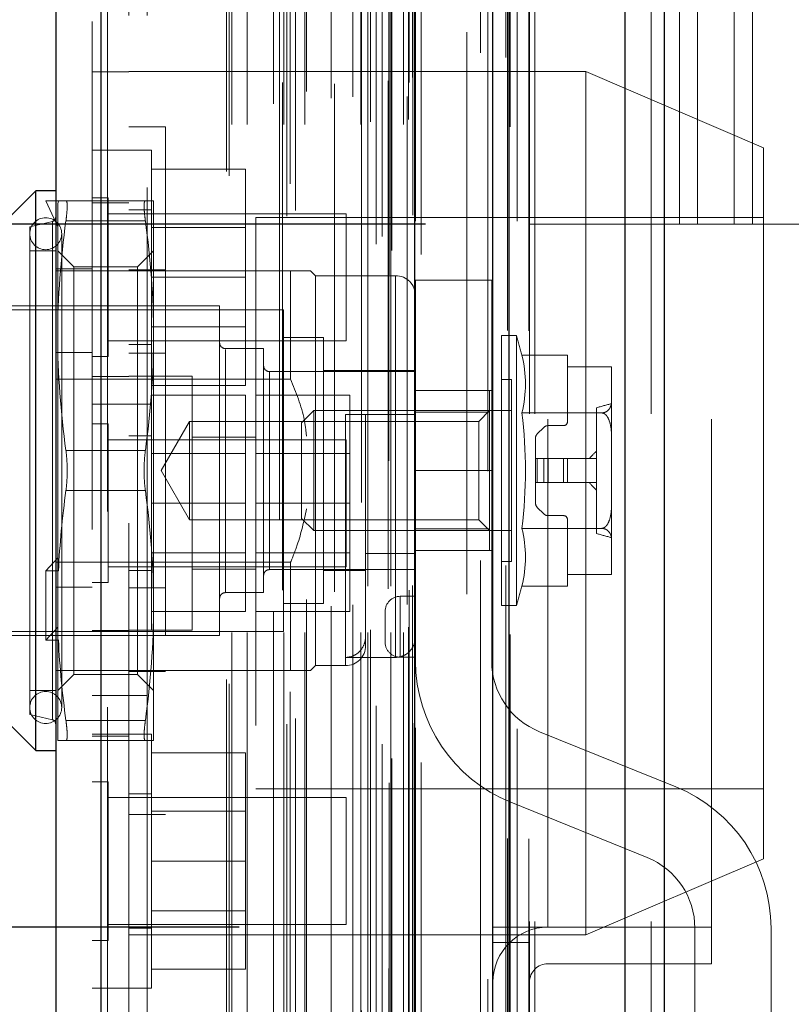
# Model space of a CAD drawing. Header units: inches. Extents: x 0.2 to 10.8, y 0.2 to 8.2.
# Tile 62 of 84: x 6.27 to 6.422, y 3.08 to 3.274. Entities that reach past the tile are written whole.
import ezdxf

# ---------------------------------------------------------------- set-up
doc = ezdxf.new("R2010")
doc.units = ezdxf.units.IN
doc.header["$MEASUREMENT"] = 0
doc.linetypes.add('HIDDEN', pattern=[0.07500000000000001, 0.05, -0.025])
doc.layers.add('DIMENSIONS', color=140, linetype='Continuous')
doc.styles.add('SLDTEXTSTYLE0', font='TXT', dxfattribs={"width": 0.7})
doc.dimstyles.new('SLDDIMSTYLE0', dxfattribs={"dimtxt": 0.0849609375, "dimasz": 0.13, "dimexe": 0, "dimexo": 0.0625, "dimgap": 0.021240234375, "dimtad": 0, "dimtih": 1, "dimtoh": 1, "dimlfac": 10, "dimrnd": 1e-09, "dimzin": 12, "dimdsep": 46, "dimtxsty": 'SLDTEXTSTYLE0', "dimsah": 1, "dimcen": 0.09, "dimadec": 0, "dimazin": 3, "dimtfac": 1, "dimtofl": 0, "dimtmove": 0, "dimatfit": 3, "dimfxl": 0, "dimfrac": 2, "dimtolj": 1, "dimtzin": 12, "dimarcsym": 0})
doc.dimstyles.new('SLDDIMSTYLE1', dxfattribs={"dimtxt": 0.0849609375, "dimasz": 0.13, "dimexe": 0, "dimexo": 0.0625, "dimgap": 0.021240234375, "dimtad": 0, "dimtih": 1, "dimtoh": 1, "dimlfac": 10, "dimrnd": 1e-09, "dimzin": 12, "dimdsep": 46, "dimtxsty": 'SLDTEXTSTYLE0', "dimsah": 1, "dimcen": 0.09, "dimadec": 0, "dimazin": 3, "dimtfac": 1, "dimtmove": 0, "dimatfit": 0, "dimfxl": 0, "dimfrac": 2, "dimtolj": 1, "dimtzin": 12, "dimarcsym": 0})

# ---------------------------------------------------------------- blocks, each defined once
blk = doc.blocks.new('_D_16')
at = {"layer": 'DIMENSIONS'}
for p, q in [((6.350302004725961, 5.081870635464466), (5.86682551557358, 5.081870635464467)), ((5.991825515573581, 5.081870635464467), (5.991825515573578, 4.351843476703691)), ((5.830251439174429, 4.197792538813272), (5.801721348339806, 4.197792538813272)), ((5.801721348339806, 4.197792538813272), (5.801721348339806, 4.062761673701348)), ((6.153399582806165, 4.197792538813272), (6.181929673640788, 4.197792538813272)), ((6.181929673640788, 4.197792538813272), (6.181929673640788, 4.062761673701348)), ((5.801721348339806, 4.062761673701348), (5.830251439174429, 4.062761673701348)), ((6.181929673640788, 4.062761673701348), (6.153399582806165, 4.062761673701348)), ((5.991825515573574, 3.233470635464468), (5.991825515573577, 4.043741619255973)), ((6.350302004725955, 3.233470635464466), (5.866825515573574, 3.233470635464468))]:
    blk.add_line(p, q, dxfattribs=at)
for points in [[(5.991825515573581, 5.081870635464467), (5.97182551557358, 4.951870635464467), (6.011825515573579, 4.951870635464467)], [(5.991825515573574, 3.233470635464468), (6.011825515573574, 3.363470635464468), (5.971825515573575, 3.363470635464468)]]:
    blk.add_solid(points, dxfattribs=at)
at = {"layer": 'DIMENSIONS', "char_height": 0.08333333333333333, "attachment_point": 1, "style": 'SLDTEXTSTYLE0'}
for s, insert in [('18.48', (5.830251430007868, 4.324234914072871)), ('469.5', (5.830251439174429, 4.170183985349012))]:
    blk.add_mtext(s, dxfattribs=dict(at, insert=insert))
blk = doc.blocks.new('_D_17')
at = {"layer": 'DIMENSIONS'}
for p, q in [((5.991825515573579, 3.233470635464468), (5.991825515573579, 3.483470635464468)), ((6.350302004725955, 3.233470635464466), (5.866825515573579, 3.233470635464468)), ((6.344746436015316, 2.988970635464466), (5.866825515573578, 2.988970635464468)), ((5.991825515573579, 2.759163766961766), (5.991825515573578, 2.988970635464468)), ((5.391810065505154, 2.759163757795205), (5.363279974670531, 2.759163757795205)), ((5.363279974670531, 2.759163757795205), (5.363279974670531, 2.624132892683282)), ((5.644279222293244, 2.759163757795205), (5.672809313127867, 2.759163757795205)), ((5.672809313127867, 2.759163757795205), (5.672809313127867, 2.624132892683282)), ((5.797441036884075, 2.759163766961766), (5.991825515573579, 2.759163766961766)), ((5.363279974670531, 2.624132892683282), (5.391810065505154, 2.624132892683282)), ((5.672809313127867, 2.624132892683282), (5.644279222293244, 2.624132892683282))]:
    blk.add_line(p, q, dxfattribs=at)
for points in [[(5.991825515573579, 3.233470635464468), (6.011825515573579, 3.363470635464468), (5.97182551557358, 3.363470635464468)], [(5.991825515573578, 2.988970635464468), (5.971825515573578, 2.858970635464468), (6.011825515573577, 2.858970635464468)]]:
    blk.add_solid(points, dxfattribs=at)
at = {"layer": 'DIMENSIONS', "char_height": 0.08333333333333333, "attachment_point": 1, "style": 'SLDTEXTSTYLE0'}
for s, insert in [('2.45', (5.391810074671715, 2.885606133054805)), ('62.1', (5.391810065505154, 2.731555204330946))]:
    blk.add_mtext(s, dxfattribs=dict(at, insert=insert))
blk = doc.blocks.new('_D_18')
at = {"layer": 'DIMENSIONS'}
for p, q in [((6.313602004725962, 5.220170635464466), (5.378686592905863, 5.220170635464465)), ((5.503686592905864, 5.220170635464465), (5.503686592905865, 4.407399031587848)), ((5.342112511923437, 4.277267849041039), (5.313582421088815, 4.277267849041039)), ((5.313582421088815, 4.277267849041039), (5.313582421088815, 4.142236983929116)), ((5.665260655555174, 4.277267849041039), (5.693790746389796, 4.277267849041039)), ((5.693790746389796, 4.277267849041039), (5.693790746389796, 4.142236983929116)), ((5.313582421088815, 4.142236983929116), (5.342112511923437, 4.142236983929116)), ((5.693790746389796, 4.142236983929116), (5.665260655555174, 4.142236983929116)), ((5.503686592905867, 3.095070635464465), (5.503686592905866, 3.988186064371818)), ((6.313602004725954, 3.095070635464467), (5.378686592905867, 3.095070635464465))]:
    blk.add_line(p, q, dxfattribs=at)
for points in [[(5.503686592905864, 5.220170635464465), (5.483686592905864, 5.090170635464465), (5.523686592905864, 5.090170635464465)], [(5.503686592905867, 3.095070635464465), (5.523686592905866, 3.225070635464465), (5.483686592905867, 3.225070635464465)]]:
    blk.add_solid(points, dxfattribs=at)
at = {"layer": 'DIMENSIONS', "char_height": 0.08333333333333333, "attachment_point": 1, "style": 'SLDTEXTSTYLE0'}
for s, insert in [('21.25', (5.342112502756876, 4.403710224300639)), ('539.8', (5.342112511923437, 4.249659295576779)), ('OPENING', (5.241649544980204, 4.095608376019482))]:
    blk.add_mtext(s, dxfattribs=dict(at, insert=insert))

msp = doc.modelspace()

# ---------------------------------------------------------------- linework, layer by layer
at = {"color": 7, "linetype": 'Continuous', "lineweight": 25}
for p, q in [((6.389656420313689, 2.996170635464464), (6.389656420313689, 5.329749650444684)), ((6.397293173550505, 5.331165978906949), (6.397293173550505, 2.996170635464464)), ((6.363602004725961, 2.996170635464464), (6.363602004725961, 5.318670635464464)), ((6.366765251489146, 2.996170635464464), (6.366765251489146, 5.318981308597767)), ((6.348238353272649, 3.027495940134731), (6.348238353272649, 5.287825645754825)), ((6.286413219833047, 3.038397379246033), (6.286413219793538, 5.276924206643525)), ((6.277488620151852, 5.27339003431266), (6.277488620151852, 3.041931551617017)), ((6.273551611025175, 3.240082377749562), (6.261971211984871, 3.228501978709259)), ((6.27748861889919, 3.240082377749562), (6.273551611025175, 3.240082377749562)), ((6.273551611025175, 3.129846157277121), (6.273551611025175, 3.240082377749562)), ((6.26197121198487, 3.141426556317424), (6.273551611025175, 3.129846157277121)), ((6.273551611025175, 3.129846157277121), (6.27748861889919, 3.129846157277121))]:
    msp.add_line(p, q, dxfattribs=at)
at = {"color": 7, "linetype": 'HIDDEN', "lineweight": 18}
for p, q in [((6.389656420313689, 2.996170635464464), (6.38965642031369, 5.329749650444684)), ((6.394747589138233, 2.996170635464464), (6.394747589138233, 5.329749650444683)), ((6.394747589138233, 2.996170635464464), (6.394747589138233, 5.329749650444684)), ((6.397293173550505, 5.331165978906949), (6.397293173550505, 2.996170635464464)), ((6.397293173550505, 2.996170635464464), (6.397293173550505, 5.331165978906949)), ((6.397293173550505, 2.996170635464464), (6.397293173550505, 5.33116597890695)), ((6.366765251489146, 2.996170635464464), (6.366765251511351, 5.318981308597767)), ((6.370802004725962, 2.996170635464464), (6.370802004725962, 5.318670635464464)), ((6.371856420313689, 2.996170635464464), (6.371856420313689, 5.318981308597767)), ((6.371856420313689, 2.996170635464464), (6.371856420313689, 5.318981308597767)), ((6.366460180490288, 3.012531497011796), (6.366460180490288, 5.302790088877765)), ((6.343167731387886, 3.023495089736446), (6.343167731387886, 5.291826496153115)), ((6.343167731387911, 3.023495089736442), (6.343167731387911, 5.291826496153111)), ((6.343066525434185, 5.286913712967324), (6.343066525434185, 3.028407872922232)), ((6.343678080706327, 3.028300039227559), (6.343678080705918, 5.287021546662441)), ((6.349488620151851, 3.027495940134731), (6.349488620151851, 5.28782564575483)), ((6.340602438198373, 3.0295774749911), (6.340602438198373, 5.285744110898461)), ((6.341793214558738, 3.03108332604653), (6.341793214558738, 5.284283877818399)), ((6.362553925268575, 5.284845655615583), (6.362553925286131, 3.030481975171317)), ((6.362553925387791, 5.28484372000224), (6.362553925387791, 3.030492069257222)), ((6.348328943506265, 3.034077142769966), (6.348328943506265, 5.281244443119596)), ((6.348361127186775, 3.034328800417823), (6.348361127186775, 5.280992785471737)), ((6.322992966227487, 3.035053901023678), (6.322992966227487, 5.280267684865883)), ((6.32471085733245, 3.036162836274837), (6.32471085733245, 5.27915382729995)), ((6.347787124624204, 3.035233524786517), (6.347787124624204, 5.280088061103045)), ((6.347787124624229, 3.035233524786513), (6.347787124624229, 5.28008806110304)), ((6.337725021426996, 5.278658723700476), (6.337725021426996, 3.036672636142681)), ((6.286413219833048, 5.276924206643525), (6.286413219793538, 3.038397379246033)), ((6.28766348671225, 3.038397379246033), (6.287663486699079, 5.276924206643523)), ((6.28766348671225, 5.276924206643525), (6.287663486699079, 3.038397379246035)), ((6.321576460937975, 5.275427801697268), (6.321576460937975, 3.039888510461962)), ((6.340565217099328, 3.038634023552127), (6.340565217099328, 5.276687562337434)), ((6.284688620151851, 5.273390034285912), (6.284688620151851, 3.041931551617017)), ((6.323694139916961, 3.041416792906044), (6.323694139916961, 5.273904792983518)), ((6.311154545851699, 3.04385652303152), (6.311154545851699, 5.271465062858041)), ((6.311673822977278, 3.042979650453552), (6.311673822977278, 5.272341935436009)), ((6.358429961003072, 5.271282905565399), (6.358429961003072, 3.044009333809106)), ((6.312154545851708, 3.053117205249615), (6.312154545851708, 5.262204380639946)), ((6.312154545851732, 3.053117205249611), (6.312154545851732, 5.262204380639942)), ((6.315193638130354, 3.053117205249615), (6.315193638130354, 5.262204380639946)), ((6.322435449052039, 3.053117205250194), (6.322435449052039, 5.262204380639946)), ((6.326569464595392, 3.053117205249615), (6.326569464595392, 5.262204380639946)), ((6.337574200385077, 3.053117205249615), (6.337574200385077, 5.262204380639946)), ((6.33898198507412, 5.262204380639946), (6.33898198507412, 3.053117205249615)), ((6.338981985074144, 3.053117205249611), (6.338981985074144, 5.262204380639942)), ((6.339481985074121, 3.053617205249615), (6.339481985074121, 5.261704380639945)), ((6.342981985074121, 5.261704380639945), (6.342981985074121, 3.053617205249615)), ((6.343481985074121, 3.053117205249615), (6.343481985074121, 5.262204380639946)), ((6.343481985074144, 5.262204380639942), (6.343481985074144, 3.053117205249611)), ((6.345970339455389, 3.053117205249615), (6.345970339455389, 5.262204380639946)), ((6.345970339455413, 3.053117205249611), (6.345970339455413, 5.262204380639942)), ((6.322180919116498, 5.261407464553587), (6.322180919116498, 3.053914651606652)), ((6.332415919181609, 5.261121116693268), (6.332415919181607, 3.054196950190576)), ((6.34698198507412, 3.054117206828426), (6.34698198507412, 5.261204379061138)), ((6.346981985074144, 3.054117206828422), (6.346981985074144, 5.261204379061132)), ((6.320363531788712, 3.057156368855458), (6.320363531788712, 5.258165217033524)), ((6.34668861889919, 5.258610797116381), (6.34668861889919, 3.056710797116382)), ((6.331759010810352, 3.058271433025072), (6.331759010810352, 5.25705015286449)), ((6.331759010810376, 3.058271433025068), (6.331759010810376, 5.257050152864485)), ((6.336025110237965, 3.058566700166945), (6.336025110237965, 5.256753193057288)), ((6.326891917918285, 3.05960203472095), (6.326891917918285, 5.255728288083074)), ((6.347066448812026, 3.061413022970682), (6.347066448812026, 5.253908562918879)), ((6.347066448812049, 3.061413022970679), (6.347066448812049, 5.253908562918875)), ((6.34772310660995, 3.062340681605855), (6.34772310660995, 5.252980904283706)), ((6.347723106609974, 3.062340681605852), (6.347723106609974, 5.252980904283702)), ((6.361153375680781, 3.067249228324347), (6.361153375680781, 5.248072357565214)), ((6.366113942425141, 3.066314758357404), (6.366113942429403, 5.248965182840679)), ((6.374402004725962, 3.095070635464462), (6.374402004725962, 5.220170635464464)), ((6.374402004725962, 3.095070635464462), (6.374402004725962, 5.220170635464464)), ((6.374402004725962, 3.095070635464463), (6.374402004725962, 5.220170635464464)), ((6.374402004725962, 3.095070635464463), (6.374402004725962, 5.220170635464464)), ((6.291888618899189, 5.174610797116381), (6.291888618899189, 3.140710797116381)), ((6.295488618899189, 3.140710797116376), (6.295488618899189, 5.174610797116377)), ((6.295488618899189, 3.140710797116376), (6.295488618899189, 5.174610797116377)), ((6.295488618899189, 5.174610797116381), (6.295488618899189, 3.140710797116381)), ((6.295488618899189, 5.174610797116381), (6.295488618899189, 3.140710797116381)), ((6.400302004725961, 3.233470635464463), (6.400302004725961, 3.895670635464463)), ((6.400302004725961, 3.233470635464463), (6.400302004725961, 3.895670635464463)), ((6.40390200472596, 3.233470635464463), (6.40390200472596, 3.895670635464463)), ((6.411102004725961, 3.233470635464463), (6.411102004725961, 3.895670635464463)), ((6.414702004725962, 3.233470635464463), (6.414702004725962, 3.895670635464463)), ((6.414702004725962, 3.233470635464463), (6.414702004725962, 3.895670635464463)), ((6.406602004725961, 3.095070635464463), (6.406602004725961, 3.475820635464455)), ((6.291888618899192, 3.263494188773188), (6.284688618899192, 3.263494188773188)), ((6.381888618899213, 3.263544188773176), (6.291888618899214, 3.263544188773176)), ((6.381888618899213, 3.263544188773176), (6.381888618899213, 3.178544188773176)), ((6.416888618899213, 3.248544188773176), (6.381888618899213, 3.263544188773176)), ((6.299088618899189, 3.252664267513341), (6.291888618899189, 3.252664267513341)), ((6.299088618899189, 3.252664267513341), (6.299088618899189, 3.117264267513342)), ((6.291888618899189, 3.248044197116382), (6.28468861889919, 3.248044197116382)), ((6.296388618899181, 3.24804418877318), (6.291888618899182, 3.24804418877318)), ((6.296388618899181, 3.19804418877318), (6.296388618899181, 3.24804418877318)), ((6.416888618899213, 3.248544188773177), (6.416888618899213, 3.178544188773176)), ((6.296388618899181, 3.24434418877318), (6.314888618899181, 3.24434418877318)), ((6.314888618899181, 3.22304418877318), (6.314888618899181, 3.24434418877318)), ((6.275520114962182, 3.238113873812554), (6.277882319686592, 3.232996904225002)), ((6.278037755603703, 3.238113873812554), (6.275520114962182, 3.238113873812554)), ((6.278037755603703, 3.238113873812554), (6.277882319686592, 3.237527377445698)), ((6.279511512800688, 3.238113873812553), (6.295150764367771, 3.238113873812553)), ((6.291888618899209, 3.237694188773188), (6.284688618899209, 3.237694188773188)), ((6.287813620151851, 3.23866918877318), (6.284688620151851, 3.23866918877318)), ((6.287813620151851, 3.20741918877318), (6.287813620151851, 3.23866918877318)), ((6.296779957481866, 3.211539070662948), (6.296779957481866, 3.238113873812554)), ((6.277882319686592, 3.211539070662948), (6.277882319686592, 3.237527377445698)), ((6.296388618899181, 3.23629418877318), (6.291888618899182, 3.23629418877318)), ((6.27687834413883, 3.234036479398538), (6.272370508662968, 3.232995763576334)), ((6.27687834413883, 3.233992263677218), (6.27687834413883, 3.135936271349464)), ((6.279511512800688, 3.234176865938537), (6.295150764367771, 3.234176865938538)), ((6.279511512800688, 3.234176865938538), (6.295150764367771, 3.234176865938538)), ((6.334688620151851, 3.23554418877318), (6.287813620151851, 3.23554418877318)), ((6.316888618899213, 3.234794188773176), (6.316888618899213, 3.122294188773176)), ((6.416888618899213, 3.234794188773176), (6.316888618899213, 3.234794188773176)), ((6.334688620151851, 3.21054418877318), (6.334688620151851, 3.23554418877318)), ((6.272370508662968, 3.13693277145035), (6.272370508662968, 3.232995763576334)), ((6.314888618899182, 3.23283918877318), (6.296388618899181, 3.23283918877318)), ((6.400302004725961, 3.233470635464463), (6.37080200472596, 3.233470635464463)), ((6.40390200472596, 3.233470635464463), (6.400302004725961, 3.233470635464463)), ((6.414702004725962, 3.233470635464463), (6.40390200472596, 3.233470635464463)), ((6.480252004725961, 3.233470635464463), (6.414702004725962, 3.233470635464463)), ((6.278669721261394, 3.138310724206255), (6.278669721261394, 3.231617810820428)), ((6.27748861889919, 3.228271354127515), (6.272370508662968, 3.228271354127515)), ((6.281079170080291, 3.225074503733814), (6.277882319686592, 3.228271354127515)), ((6.296779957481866, 3.228271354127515), (6.293583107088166, 3.225074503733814)), ((6.323748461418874, 3.224334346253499), (6.27748861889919, 3.224334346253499)), ((6.284688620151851, 3.224694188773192), (6.277488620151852, 3.224694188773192)), ((6.281079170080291, 3.164909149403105), (6.281079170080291, 3.225074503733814)), ((6.293583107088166, 3.225074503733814), (6.281079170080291, 3.225074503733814)), ((6.29908861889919, 3.224514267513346), (6.291888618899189, 3.224514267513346)), ((6.293583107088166, 3.164909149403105), (6.293583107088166, 3.225074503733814)), ((6.323748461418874, 3.203005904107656), (6.323748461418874, 3.224334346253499)), ((6.328669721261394, 3.223350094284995), (6.327685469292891, 3.224334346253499)), ((6.296388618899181, 3.22304418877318), (6.314888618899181, 3.22304418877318)), ((6.314888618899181, 3.20174418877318), (6.314888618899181, 3.22304418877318)), ((6.328669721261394, 3.146578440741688), (6.328669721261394, 3.223350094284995)), ((6.344417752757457, 3.223350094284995), (6.328669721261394, 3.223350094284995)), ((6.344417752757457, 3.14819537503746), (6.344417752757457, 3.223169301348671)), ((6.348354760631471, 3.184966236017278), (6.348354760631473, 3.222466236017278)), ((6.363354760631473, 3.222466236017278), (6.348354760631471, 3.222466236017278)), ((6.363354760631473, 3.184966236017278), (6.363354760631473, 3.222466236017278)), ((6.322370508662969, 3.216657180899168), (6.26764609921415, 3.216657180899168)), ((6.309772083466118, 3.217444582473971), (6.268433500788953, 3.217444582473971)), ((6.309772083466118, 3.152483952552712), (6.309772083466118, 3.217444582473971)), ((6.322370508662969, 3.153271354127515), (6.322370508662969, 3.216657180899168)), ((6.296388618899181, 3.21324918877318), (6.314888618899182, 3.21324918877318)), ((6.277882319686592, 3.165501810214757), (6.277882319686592, 3.211539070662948)), ((6.287813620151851, 3.21054418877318), (6.334688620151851, 3.21054418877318)), ((6.296779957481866, 3.158389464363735), (6.296779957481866, 3.211539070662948)), ((6.330244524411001, 3.211145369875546), (6.322370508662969, 3.211145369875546)), ((6.330244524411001, 3.158783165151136), (6.330244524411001, 3.211145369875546)), ((6.365283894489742, 3.158389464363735), (6.365283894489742, 3.211539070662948)), ((6.368214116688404, 3.211539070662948), (6.365283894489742, 3.211539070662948)), ((6.368214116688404, 3.158389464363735), (6.368214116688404, 3.211539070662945)), ((6.291888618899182, 3.20979418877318), (6.296388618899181, 3.20979418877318)), ((6.318433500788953, 3.208980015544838), (6.310953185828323, 3.208980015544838)), ((6.310953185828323, 3.20880491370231), (6.310953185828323, 3.161123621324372)), ((6.318433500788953, 3.160948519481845), (6.318433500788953, 3.208980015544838)), ((6.284688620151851, 3.208243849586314), (6.277488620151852, 3.208243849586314)), ((6.284688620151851, 3.20741918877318), (6.287813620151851, 3.20741918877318)), ((6.29908861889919, 3.208063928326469), (6.291888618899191, 3.208063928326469)), ((6.369281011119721, 3.207694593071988), (6.378276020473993, 3.207694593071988)), ((6.378276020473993, 3.205421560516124), (6.378276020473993, 3.207694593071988)), ((6.348354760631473, 3.20464930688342), (6.330244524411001, 3.20464930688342)), ((6.386936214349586, 3.205421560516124), (6.378276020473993, 3.205421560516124)), ((6.378276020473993, 3.19460993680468), (6.378276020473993, 3.205421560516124)), ((6.386937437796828, 3.205314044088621), (6.386937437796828, 3.205350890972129)), ((6.386937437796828, 3.198709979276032), (6.386937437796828, 3.205314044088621)), ((6.323748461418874, 3.203005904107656), (6.27748861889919, 3.203005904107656)), ((6.291888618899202, 3.203494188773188), (6.284688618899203, 3.203494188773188)), ((6.29638861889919, 3.20354418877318), (6.291888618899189, 3.20354418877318)), ((6.304388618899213, 3.203544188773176), (6.296388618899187, 3.203544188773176)), ((6.304388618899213, 3.153544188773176), (6.304388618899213, 3.203544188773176)), ((6.348354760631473, 3.204452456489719), (6.319614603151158, 3.204452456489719)), ((6.319614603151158, 3.204407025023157), (6.319614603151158, 3.165521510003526)), ((6.367252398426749, 3.202877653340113), (6.365283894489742, 3.202877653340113)), ((6.367252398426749, 3.16705088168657), (6.367252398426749, 3.202877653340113)), ((6.296388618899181, 3.20174418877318), (6.314888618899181, 3.20174418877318)), ((6.29638861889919, 3.19984418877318), (6.31488861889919, 3.19984418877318)), ((6.31488861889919, 3.17854418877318), (6.31488861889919, 3.19984418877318)), ((6.316888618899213, 3.199844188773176), (6.335388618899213, 3.199844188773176)), ((6.335388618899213, 3.178544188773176), (6.335388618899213, 3.199844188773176)), ((6.348354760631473, 3.200716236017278), (6.363354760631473, 3.200716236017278)), ((6.362921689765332, 3.200712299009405), (6.348354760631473, 3.200712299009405)), ((6.362921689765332, 3.19644420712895), (6.362921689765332, 3.200712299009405)), ((6.28468861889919, 3.198044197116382), (6.291888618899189, 3.198044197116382)), ((6.291888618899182, 3.19804418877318), (6.296388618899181, 3.19804418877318)), ((6.296388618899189, 3.17854418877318), (6.29638861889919, 3.19804418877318)), ((6.383984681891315, 3.17258301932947), (6.383984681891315, 3.197345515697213)), ((6.386937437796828, 3.191568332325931), (6.386937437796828, 3.198709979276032)), ((6.328329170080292, 3.196775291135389), (6.325913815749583, 3.19435993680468)), ((6.328329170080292, 3.173153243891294), (6.328329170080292, 3.196775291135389)), ((6.367252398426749, 3.196775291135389), (6.328329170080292, 3.196775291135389)), ((6.334575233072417, 3.195987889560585), (6.334575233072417, 3.146753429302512)), ((6.348354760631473, 3.195987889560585), (6.338512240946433, 3.195987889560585)), ((6.338512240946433, 3.195987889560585), (6.338512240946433, 3.168655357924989)), ((6.362921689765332, 3.19644420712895), (6.348354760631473, 3.19644420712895)), ((6.362921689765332, 3.196775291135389), (6.360789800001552, 3.194643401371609)), ((6.362921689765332, 3.173484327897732), (6.362921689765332, 3.19644420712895)), ((6.369281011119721, 3.196329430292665), (6.385045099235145, 3.196329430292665)), ((6.287813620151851, 3.194169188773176), (6.284688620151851, 3.194169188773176)), ((6.287813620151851, 3.178544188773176), (6.287813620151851, 3.194169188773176)), ((6.303870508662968, 3.194643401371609), (6.298282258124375, 3.184964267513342)), ((6.303870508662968, 3.175285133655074), (6.303870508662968, 3.194643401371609)), ((6.360789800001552, 3.194643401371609), (6.303870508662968, 3.194643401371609)), ((6.325913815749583, 3.175568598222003), (6.325913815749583, 3.19435993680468)), ((6.360789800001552, 3.184964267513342), (6.360789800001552, 3.194643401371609)), ((6.372322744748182, 3.192199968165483), (6.373599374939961, 3.193476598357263)), ((6.374434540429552, 3.193822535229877), (6.377488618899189, 3.193822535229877)), ((6.29638861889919, 3.19179418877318), (6.291888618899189, 3.19179418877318)), ((6.316888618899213, 3.191544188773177), (6.304388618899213, 3.191544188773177)), ((6.371976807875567, 3.187326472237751), (6.371976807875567, 3.191364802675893)), ((6.386937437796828, 3.178360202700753), (6.386937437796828, 3.191568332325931)), ((6.334688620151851, 3.191044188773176), (6.287813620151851, 3.191044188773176)), ((6.334688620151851, 3.178544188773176), (6.334688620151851, 3.191044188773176)), ((6.279511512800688, 3.188901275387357), (6.295150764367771, 3.188901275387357)), ((6.279511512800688, 3.188901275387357), (6.295150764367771, 3.188901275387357)), ((6.31488861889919, 3.18833918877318), (6.29638861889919, 3.18833918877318)), ((6.335388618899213, 3.188339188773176), (6.316888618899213, 3.188339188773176)), ((6.371976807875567, 3.187326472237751), (6.371976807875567, 3.182602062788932)), ((6.372322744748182, 3.187326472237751), (6.371976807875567, 3.187326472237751)), ((6.373599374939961, 3.187326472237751), (6.372322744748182, 3.187326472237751)), ((6.372322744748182, 3.187326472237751), (6.372322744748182, 3.182602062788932)), ((6.372322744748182, 3.187326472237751), (6.372322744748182, 3.182602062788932)), ((6.374434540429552, 3.187326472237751), (6.373599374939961, 3.187326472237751)), ((6.373599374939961, 3.187326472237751), (6.373599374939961, 3.182602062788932)), ((6.373599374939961, 3.187326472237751), (6.373599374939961, 3.182602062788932)), ((6.377488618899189, 3.187326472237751), (6.374434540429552, 3.187326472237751)), ((6.374434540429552, 3.187326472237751), (6.374434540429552, 3.182602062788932)), ((6.374434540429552, 3.187326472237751), (6.374434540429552, 3.182602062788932)), ((6.377488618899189, 3.187326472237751), (6.377488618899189, 3.182602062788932)), ((6.378276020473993, 3.187326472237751), (6.377488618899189, 3.187326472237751)), ((6.377488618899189, 3.187326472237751), (6.377488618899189, 3.182602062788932)), ((6.383984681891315, 3.187326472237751), (6.378276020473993, 3.187326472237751)), ((6.378276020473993, 3.187326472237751), (6.378276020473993, 3.182602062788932)), ((6.298282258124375, 3.184964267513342), (6.303870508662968, 3.175285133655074)), ((6.348354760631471, 3.184966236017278), (6.348354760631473, 3.147466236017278)), ((6.348354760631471, 3.184966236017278), (6.363354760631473, 3.184966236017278)), ((6.348354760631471, 3.184966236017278), (6.363354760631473, 3.184966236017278)), ((6.360789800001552, 3.175285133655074), (6.360789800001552, 3.184964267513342)), ((6.363354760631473, 3.147466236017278), (6.363354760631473, 3.184966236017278)), ((6.372322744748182, 3.182602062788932), (6.371976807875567, 3.182602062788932)), ((6.371976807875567, 3.17856373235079), (6.371976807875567, 3.182602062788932)), ((6.373599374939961, 3.182602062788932), (6.372322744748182, 3.182602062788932)), ((6.374434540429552, 3.182602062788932), (6.373599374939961, 3.182602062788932)), ((6.377488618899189, 3.182602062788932), (6.374434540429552, 3.182602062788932)), ((6.378276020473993, 3.182602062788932), (6.377488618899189, 3.182602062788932)), ((6.383984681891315, 3.182602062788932), (6.378276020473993, 3.182602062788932)), ((6.279511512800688, 3.181027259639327), (6.295150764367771, 3.181027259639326)), ((6.279511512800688, 3.181027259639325), (6.295150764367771, 3.181027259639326)), ((6.287813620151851, 3.162919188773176), (6.287813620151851, 3.178544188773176)), ((6.29638861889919, 3.15354418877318), (6.296388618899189, 3.17854418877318)), ((6.296388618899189, 3.17854418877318), (6.31488861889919, 3.17854418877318)), ((6.31488861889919, 3.15724418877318), (6.31488861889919, 3.17854418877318)), ((6.316888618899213, 3.178544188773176), (6.335388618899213, 3.178544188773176)), ((6.334688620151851, 3.166044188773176), (6.334688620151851, 3.178544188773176)), ((6.335388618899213, 3.157244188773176), (6.335388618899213, 3.178544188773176)), ((6.373599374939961, 3.17645193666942), (6.372322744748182, 3.1777285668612)), ((6.381888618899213, 3.178544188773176), (6.381888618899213, 3.093544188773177)), ((6.386937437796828, 3.171218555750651), (6.386937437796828, 3.178360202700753)), ((6.416888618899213, 3.178544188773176), (6.416888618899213, 3.108544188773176)), ((6.325913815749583, 3.175568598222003), (6.328329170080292, 3.173153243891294)), ((6.377488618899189, 3.176105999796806), (6.374434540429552, 3.176105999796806)), ((6.303870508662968, 3.175285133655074), (6.360789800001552, 3.175285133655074)), ((6.360789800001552, 3.175285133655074), (6.362921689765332, 3.173153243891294)), ((6.378276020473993, 3.16450697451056), (6.378276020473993, 3.175318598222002)), ((6.328329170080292, 3.173153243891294), (6.367252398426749, 3.173153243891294)), ((6.362921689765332, 3.173484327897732), (6.348354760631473, 3.173484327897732)), ((6.362921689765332, 3.169216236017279), (6.362921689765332, 3.173484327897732)), ((6.369281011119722, 3.173599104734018), (6.385045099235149, 3.173599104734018)), ((6.386937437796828, 3.164614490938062), (6.386937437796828, 3.171218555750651)), ((6.29638861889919, 3.16874918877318), (6.31488861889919, 3.16874918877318)), ((6.316888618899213, 3.168749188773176), (6.335388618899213, 3.168749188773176)), ((6.348354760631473, 3.168655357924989), (6.338512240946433, 3.168655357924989)), ((6.338512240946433, 3.152326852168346), (6.338512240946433, 3.168655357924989)), ((6.348354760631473, 3.169216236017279), (6.363354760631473, 3.169216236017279)), ((6.277882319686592, 3.167767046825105), (6.275520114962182, 3.165208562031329)), ((6.323748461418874, 3.166922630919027), (6.27748861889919, 3.166922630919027)), ((6.287813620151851, 3.166044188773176), (6.334688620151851, 3.166044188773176)), ((6.323748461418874, 3.145594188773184), (6.323748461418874, 3.166922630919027)), ((6.365283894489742, 3.16705088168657), (6.367252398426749, 3.16705088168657)), ((6.275520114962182, 3.151570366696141), (6.275520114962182, 3.165208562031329)), ((6.275520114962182, 3.165208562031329), (6.278037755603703, 3.165208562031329)), ((6.278037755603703, 3.165208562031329), (6.277882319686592, 3.165501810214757)), ((6.277882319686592, 3.165501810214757), (6.277882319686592, 3.154128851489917)), ((6.281079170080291, 3.144854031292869), (6.281079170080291, 3.164909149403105)), ((6.291888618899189, 3.16529418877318), (6.29638861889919, 3.16529418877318)), ((6.293583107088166, 3.144854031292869), (6.293583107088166, 3.164909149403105)), ((6.304388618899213, 3.165544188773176), (6.316888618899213, 3.165544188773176)), ((6.319614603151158, 3.165476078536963), (6.348354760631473, 3.165476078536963)), ((6.330244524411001, 3.165279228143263), (6.338512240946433, 3.165279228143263)), ((6.378276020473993, 3.16450697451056), (6.386936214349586, 3.164506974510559)), ((6.378276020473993, 3.162233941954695), (6.378276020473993, 3.16450697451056)), ((6.386937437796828, 3.164577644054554), (6.386937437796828, 3.164614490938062)), ((6.284688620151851, 3.162044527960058), (6.277488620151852, 3.162044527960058)), ((6.284688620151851, 3.162919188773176), (6.287813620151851, 3.162919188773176)), ((6.369281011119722, 3.162233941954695), (6.378276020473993, 3.162233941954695)), ((6.29908861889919, 3.161864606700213), (6.291888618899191, 3.161864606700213)), ((6.310953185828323, 3.160948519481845), (6.318433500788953, 3.160948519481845)), ((6.345354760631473, 3.160216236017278), (6.345354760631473, 3.148216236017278)), ((6.345354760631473, 3.160216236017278), (6.348354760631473, 3.160216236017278)), ((6.345354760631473, 3.148216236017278), (6.345354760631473, 3.160216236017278)), ((6.296779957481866, 3.131814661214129), (6.296779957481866, 3.158389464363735)), ((6.322370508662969, 3.158783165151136), (6.330244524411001, 3.158783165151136)), ((6.365283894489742, 3.158389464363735), (6.368214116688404, 3.158389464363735)), ((6.29638861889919, 3.15724418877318), (6.31488861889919, 3.15724418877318)), ((6.316888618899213, 3.157244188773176), (6.335388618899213, 3.157244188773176)), ((6.342354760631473, 3.157216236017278), (6.342354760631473, 3.151216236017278)), ((6.26764609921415, 3.153271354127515), (6.322370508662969, 3.153271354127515)), ((6.268433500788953, 3.152483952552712), (6.309772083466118, 3.152483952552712)), ((6.277882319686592, 3.154128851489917), (6.275520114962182, 3.151570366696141)), ((6.277882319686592, 3.151863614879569), (6.277882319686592, 3.154128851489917)), ((6.284688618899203, 3.153494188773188), (6.291888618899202, 3.153494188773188)), ((6.291888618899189, 3.15354418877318), (6.29638861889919, 3.15354418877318)), ((6.296388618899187, 3.153544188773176), (6.304388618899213, 3.153544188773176)), ((6.338512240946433, 3.150515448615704), (6.338512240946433, 3.152326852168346)), ((6.275520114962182, 3.151570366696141), (6.278037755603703, 3.151570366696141)), ((6.278037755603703, 3.151570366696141), (6.277882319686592, 3.151863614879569)), ((6.277882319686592, 3.131814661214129), (6.277882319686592, 3.151863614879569)), ((6.327685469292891, 3.145594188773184), (6.328669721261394, 3.146578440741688)), ((6.328669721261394, 3.146578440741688), (6.334575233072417, 3.146578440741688)), ((6.344417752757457, 3.14819537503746), (6.334575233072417, 3.14819537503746)), ((6.345354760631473, 3.148216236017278), (6.348354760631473, 3.148216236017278)), ((6.284688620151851, 3.145594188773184), (6.277488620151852, 3.145594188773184)), ((6.277882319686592, 3.141657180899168), (6.281079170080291, 3.144854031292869)), ((6.281079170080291, 3.144854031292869), (6.293583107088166, 3.144854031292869)), ((6.323748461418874, 3.145594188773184), (6.284688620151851, 3.145594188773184)), ((6.29908861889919, 3.145414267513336), (6.291888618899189, 3.145414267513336)), ((6.293583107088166, 3.144854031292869), (6.296779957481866, 3.141657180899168)), ((6.272370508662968, 3.141657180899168), (6.27748861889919, 3.141657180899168)), ((6.295488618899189, 3.140710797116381), (6.28468861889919, 3.140710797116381)), ((6.291888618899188, 3.075994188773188), (6.291888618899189, 3.140710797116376)), ((6.295488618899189, 3.140710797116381), (6.295488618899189, 3.056710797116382)), ((6.272370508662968, 3.13693277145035), (6.27687834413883, 3.135892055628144)), ((6.279511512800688, 3.135751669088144), (6.295150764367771, 3.135751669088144)), ((6.279511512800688, 3.135751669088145), (6.295150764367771, 3.135751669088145)), ((6.291888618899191, 3.133094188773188), (6.284688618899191, 3.133094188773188)), ((6.296388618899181, 3.133094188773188), (6.291888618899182, 3.133094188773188)), ((6.296388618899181, 3.083094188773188), (6.296388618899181, 3.133094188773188)), ((6.39960236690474, 3.12269305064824), (6.372730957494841, 3.133560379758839)), ((6.279511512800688, 3.131814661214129), (6.295150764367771, 3.131814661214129)), ((6.284688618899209, 3.132694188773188), (6.291888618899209, 3.132694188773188)), ((6.296388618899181, 3.129394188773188), (6.314888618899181, 3.129394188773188)), ((6.314888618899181, 3.108094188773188), (6.314888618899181, 3.129394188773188)), ((6.287813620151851, 3.123719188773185), (6.284688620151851, 3.123719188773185)), ((6.287813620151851, 3.092469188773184), (6.287813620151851, 3.123719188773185)), ((6.296388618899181, 3.121344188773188), (6.291888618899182, 3.121344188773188)), ((6.316888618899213, 3.122294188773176), (6.416888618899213, 3.122294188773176)), ((6.334688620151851, 3.120594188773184), (6.287813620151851, 3.120594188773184)), ((6.334688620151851, 3.095594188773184), (6.334688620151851, 3.120594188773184)), ((6.367107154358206, 3.119654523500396), (6.393978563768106, 3.108787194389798)), ((6.314888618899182, 3.117889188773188), (6.296388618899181, 3.117889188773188)), ((6.291888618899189, 3.117264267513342), (6.299088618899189, 3.117264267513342)), ((6.296388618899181, 3.108094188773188), (6.314888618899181, 3.108094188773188)), ((6.314888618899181, 3.086794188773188), (6.314888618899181, 3.108094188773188)), ((6.381888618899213, 3.093544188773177), (6.416888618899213, 3.108544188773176)), ((6.296388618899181, 3.098299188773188), (6.314888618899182, 3.098299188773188)), ((6.287813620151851, 3.095594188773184), (6.334688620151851, 3.095594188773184)), ((6.291888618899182, 3.094844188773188), (6.296388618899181, 3.094844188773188)), ((6.363602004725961, 3.095070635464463), (6.370802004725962, 3.095070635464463)), ((6.370802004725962, 3.095070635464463), (6.374402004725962, 3.095070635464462)), ((6.406602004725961, 3.095070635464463), (6.374402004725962, 3.095070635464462)), ((6.403354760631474, 3.094881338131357), (6.403354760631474, 3.036966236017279)), ((6.406602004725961, 3.087870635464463), (6.406602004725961, 3.095070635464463)), ((6.418354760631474, 3.036966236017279), (6.418354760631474, 3.094881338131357)), ((6.284688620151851, 3.092469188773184), (6.287813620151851, 3.092469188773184)), ((6.291888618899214, 3.093544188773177), (6.381888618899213, 3.093544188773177)), ((6.370802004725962, 3.09207063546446), (6.363602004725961, 3.09207063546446)), ((6.296388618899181, 3.086794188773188), (6.314888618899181, 3.086794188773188)), ((6.406602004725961, 3.087870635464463), (6.374402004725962, 3.087870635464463)), ((6.284688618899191, 3.083094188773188), (6.291888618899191, 3.083094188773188)), ((6.291888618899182, 3.083094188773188), (6.296388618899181, 3.083094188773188))]:
    msp.add_line(p, q, dxfattribs=at)
at = {"color": 7, "linetype": 'HIDDEN', "lineweight": 18, "flags": 128}
for points in [[(6.37066884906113, 3.012459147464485), (6.370669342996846, 4.148595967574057), (6.370668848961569, 5.302857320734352)], [(6.368389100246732, 3.034127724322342), (6.368389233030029, 4.111322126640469), (6.368389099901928, 5.281180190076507)], [(6.368389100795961, 3.034114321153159), (6.368389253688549, 4.139523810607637), (6.368389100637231, 5.281209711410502)], [(6.358429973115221, 5.271311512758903), (6.358430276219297, 4.110051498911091), (6.358429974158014, 3.044010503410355)], [(6.366983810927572, 3.052660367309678), (6.366984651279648, 4.181458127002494), (6.366983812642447, 5.262660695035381)], [(6.366983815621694, 3.052680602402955), (6.366984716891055, 4.139523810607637), (6.366983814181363, 5.262662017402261)], [(6.358444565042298, 5.260618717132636), (6.358444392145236, 4.16672198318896), (6.358444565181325, 3.054705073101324)]]:
    msp.add_lwpolyline(points, dxfattribs=at)
at = {"color": 7, "linetype": 'HIDDEN', "lineweight": 18}
for centre, radius, start, end in [((6.275520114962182, 3.231617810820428), 0.003149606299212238, 0, 180), ((6.276701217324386, 3.234803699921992), 0.0007874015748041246, 282.9999999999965, 359.9999999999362), ((6.275520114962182, 3.231617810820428), 0.003149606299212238, 180, 0), ((6.344417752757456, 3.21941308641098), 0.003937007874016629, 0, 89.99999999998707), ((6.279913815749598, 3.184964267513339), 0.09221259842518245, 14.27044514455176, 16.74966025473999), ((6.310953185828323, 3.210161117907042), 0.001181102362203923, 180, 270.0000000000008), ((6.347164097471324, 3.202012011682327), 0.02283527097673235, 345.5904657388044, 14.4095342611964), ((6.319614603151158, 3.205633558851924), 0.001181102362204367, 179.9999999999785, 270.0000000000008), ((6.382287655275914, 3.20531489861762), 0.004649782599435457, 359.9894702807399, 1.314429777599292), ((6.38489591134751, 3.205350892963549), 0.002041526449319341, 359.9999441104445, 1.983692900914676), ((6.382287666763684, 3.205314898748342), 0.004649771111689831, 359.9894686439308, 1.314431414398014), ((6.953611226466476, 1.161522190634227), 2.114013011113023, 105.5486178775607, 105.6317027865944), ((6.279913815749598, 3.184964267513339), 0.09008697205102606, 352.752385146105, 7.247614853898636), ((6.374434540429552, 3.192641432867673), 0.001181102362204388, 90, 135.0000000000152), ((6.377488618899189, 3.194609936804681), 0.0007874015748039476, 270.0000000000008, 359.9999999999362), ((6.373157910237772, 3.191364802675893), 0.001181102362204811, 135, 180), ((6.373157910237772, 3.17856373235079), 0.001181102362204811, 180, 225.0000000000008), ((6.374434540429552, 3.17728710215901), 0.001181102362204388, 224.9999999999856, 270.0000000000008), ((6.377488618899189, 3.175318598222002), 0.0007874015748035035, 0, 90), ((6.347164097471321, 3.167916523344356), 0.02283527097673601, 345.5904657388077, 14.40953426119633), ((6.953611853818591, 5.208408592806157), 2.114015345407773, 254.3682972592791, 254.4513820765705), ((6.319614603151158, 3.16429497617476), 0.001181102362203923, 90, 180.0000000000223), ((6.382287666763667, 3.164613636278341), 0.004649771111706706, 358.6855685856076, 0.0105313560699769), ((6.38228765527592, 3.164613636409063), 0.00464978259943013, 358.6855702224, 0.01052971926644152), ((6.38489592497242, 3.164577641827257), 0.002041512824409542, 358.0163004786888, 6.25098784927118e-05), ((6.279913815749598, 3.184964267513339), 0.09221259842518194, 343.2503397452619, 345.729554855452), ((6.310953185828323, 3.159767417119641), 0.001181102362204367, 90, 180.0000000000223), ((6.345354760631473, 3.157216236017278), 0.003000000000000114, 90, 180), ((6.334575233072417, 3.150515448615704), 0.003937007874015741, 270.0000000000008, 0), ((6.345354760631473, 3.151216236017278), 0.003000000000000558, 180, 270.0000000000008), ((6.378354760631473, 3.147466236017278), 0.03000000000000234, 180, 247.9806186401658), ((6.378354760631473, 3.147466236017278), 0.01500000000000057, 180, 247.9806186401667), ((6.275520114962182, 3.138310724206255), 0.003149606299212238, 0, 180), ((6.275520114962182, 3.138310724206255), 0.003149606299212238, 180, 0), ((6.276701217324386, 3.135124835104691), 0.0007874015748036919, 0, 76.99999999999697), ((6.388354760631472, 3.094881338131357), 0.03000000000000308, 0, 67.98061864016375), ((6.388354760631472, 3.094881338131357), 0.01500000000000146, 0, 67.98061864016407), ((6.374402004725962, 3.084270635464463), 0.01080000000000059, 90, 180), ((6.374402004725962, 3.084270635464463), 0.003600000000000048, 90, 180)]:
    msp.add_arc(centre, radius, start, end, dxfattribs=at)
for points in [[(6.278037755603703, 3.238113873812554), (6.278277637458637, 3.238113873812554), (6.278793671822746, 3.238113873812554), (6.279511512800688, 3.238113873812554)], [(6.295150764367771, 3.238113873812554), (6.296177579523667, 3.238113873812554), (6.296779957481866, 3.238113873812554), (6.296779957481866, 3.238113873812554)], [(6.279511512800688, 3.234176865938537), (6.27848469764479, 3.226657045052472), (6.277882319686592, 3.219114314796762), (6.277882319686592, 3.211539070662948)], [(6.296779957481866, 3.211539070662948), (6.296779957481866, 3.219114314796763), (6.296177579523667, 3.226657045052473), (6.295150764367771, 3.234176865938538)], [(6.277882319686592, 3.211539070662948), (6.277882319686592, 3.203963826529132), (6.27848469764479, 3.196421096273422), (6.279511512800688, 3.188901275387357)], [(6.295150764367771, 3.188901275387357), (6.296177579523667, 3.196421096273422), (6.296779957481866, 3.203963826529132), (6.296779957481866, 3.211539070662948)], [(6.383984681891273, 3.188799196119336), (6.383487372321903, 3.188337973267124), (6.383009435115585, 3.187858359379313), (6.382586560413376, 3.187326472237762)], [(6.382586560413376, 3.182602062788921), (6.383009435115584, 3.182070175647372), (6.383487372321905, 3.181590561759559), (6.383984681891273, 3.181129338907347)], [(6.278037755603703, 3.165208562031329), (6.278277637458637, 3.170499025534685), (6.278793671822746, 3.175770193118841), (6.279511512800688, 3.181027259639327)], [(6.296779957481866, 3.158389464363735), (6.296779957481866, 3.165964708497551), (6.296177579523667, 3.173507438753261), (6.295150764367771, 3.181027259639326)], [(6.295150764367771, 3.135751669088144), (6.296177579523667, 3.14327148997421), (6.296779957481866, 3.150814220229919), (6.296779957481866, 3.158389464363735)], [(6.279511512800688, 3.135751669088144), (6.278793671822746, 3.14100873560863), (6.278277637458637, 3.146279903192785), (6.278037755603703, 3.151570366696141)], [(6.279511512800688, 3.13181466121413), (6.27848469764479, 3.13181466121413), (6.277882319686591, 3.131814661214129), (6.277882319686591, 3.131814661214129)], [(6.296779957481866, 3.131814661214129), (6.296779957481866, 3.131814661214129), (6.296177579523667, 3.13181466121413), (6.295150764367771, 3.13181466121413)]]:
    msp.add_open_spline(points, degree=3, dxfattribs=at)
for points, knots in [([(6.279511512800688, 3.238113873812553), (6.279593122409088, 3.238113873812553), (6.279654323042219, 3.238024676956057), (6.279737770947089, 3.237670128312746), (6.279759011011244, 3.237403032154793), (6.279759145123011, 3.236718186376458), (6.279737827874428, 3.236290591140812), (6.279654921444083, 3.235322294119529), (6.279593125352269, 3.234774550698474), (6.279511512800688, 3.234176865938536)], [0, 0, 0, 0, 0.2499999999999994, 0.2499999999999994, 0.4999999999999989, 0.4999999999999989, 0.7499999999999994, 0.7499999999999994, 1, 1, 1, 1]), ([(6.295150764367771, 3.234176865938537), (6.29506915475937, 3.234774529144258), (6.295007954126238, 3.235316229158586), (6.294924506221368, 3.236289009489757), (6.294903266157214, 3.236714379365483), (6.294903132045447, 3.237400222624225), (6.29492444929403, 3.237668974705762), (6.295007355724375, 3.238023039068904), (6.295069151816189, 3.238113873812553), (6.295150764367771, 3.238113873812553)], [0, 0, 0, 0, 0.25, 0.25, 0.5, 0.5, 0.75, 0.75, 1, 1, 1, 1]), ([(6.323748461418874, 3.224334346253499), (6.324712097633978, 3.224334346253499), (6.326668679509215, 3.224334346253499), (6.327871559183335, 3.224334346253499), (6.327609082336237, 3.224334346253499), (6.327574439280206, 3.224334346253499)], [0, 0, 0, 0, 0.4572276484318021, 0.9283620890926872, 1, 1, 1, 1]), ([(6.323748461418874, 3.203005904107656), (6.324824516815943, 3.200367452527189), (6.326312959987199, 3.196717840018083), (6.326766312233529, 3.192824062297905), (6.326891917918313, 3.191745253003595)], [0, 0, 0, 0, 0.7229401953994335, 1, 1, 1, 1]), ([(6.385045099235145, 3.196329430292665), (6.385277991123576, 3.196338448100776), (6.38549402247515, 3.196389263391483), (6.385856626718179, 3.196531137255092), (6.386005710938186, 3.196621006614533), (6.386380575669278, 3.196910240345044), (6.386538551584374, 3.197127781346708), (6.386883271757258, 3.197793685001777), (6.386937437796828, 3.198251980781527), (6.386937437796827, 3.198709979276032)], [0, 0, 0, 0, 0.1250000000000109, 0.1250000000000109, 0.2500000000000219, 0.2500000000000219, 0.5000000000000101, 0.5000000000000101, 1, 1, 1, 1]), ([(6.338512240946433, 3.195987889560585), (6.338512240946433, 3.195987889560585), (6.338416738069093, 3.195987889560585), (6.338036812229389, 3.195987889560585), (6.337755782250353, 3.195987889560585), (6.336676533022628, 3.195987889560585), (6.335642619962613, 3.195987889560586), (6.334575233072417, 3.195987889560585)], [0, 0, 0, 0, 0.2499999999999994, 0.2499999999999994, 0.4999999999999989, 0.4999999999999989, 1, 1, 1, 1]), ([(6.386937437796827, 3.191568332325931), (6.386937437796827, 3.192484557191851), (6.386883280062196, 3.193401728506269), (6.386537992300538, 3.194734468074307), (6.386378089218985, 3.195171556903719), (6.38600720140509, 3.195744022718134), (6.38585742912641, 3.195925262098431), (6.385494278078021, 3.196209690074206), (6.385278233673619, 3.196311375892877), (6.385045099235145, 3.196329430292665)], [0, 0, 0, 0, 0.4999999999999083, 0.4999999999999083, 0.7499999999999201, 0.7499999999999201, 0.87499999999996, 0.87499999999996, 1, 1, 1, 1]), ([(6.279511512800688, 3.188901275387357), (6.279593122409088, 3.188303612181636), (6.279654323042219, 3.187672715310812), (6.27973777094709, 3.186345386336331), (6.279759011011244, 3.185652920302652), (6.279759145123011, 3.184282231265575), (6.279737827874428, 3.183585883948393), (6.279654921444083, 3.182263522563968), (6.279593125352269, 3.181624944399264), (6.279511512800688, 3.181027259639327)], [0, 0, 0, 0, 0.25, 0.25, 0.5, 0.5, 0.75, 0.75, 1, 1, 1, 1]), ([(6.295150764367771, 3.181027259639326), (6.29506915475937, 3.181624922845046), (6.295007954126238, 3.18225581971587), (6.294924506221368, 3.183583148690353), (6.294903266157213, 3.184275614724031), (6.294903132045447, 3.185646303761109), (6.294924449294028, 3.186342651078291), (6.295007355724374, 3.187665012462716), (6.295069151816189, 3.188303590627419), (6.295150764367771, 3.188901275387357)], [0, 0, 0, 0, 0.25, 0.25, 0.5, 0.5, 0.75, 0.75, 1, 1, 1, 1]), ([(6.385045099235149, 3.173599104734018), (6.385277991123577, 3.173617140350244), (6.385494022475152, 3.173718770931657), (6.385856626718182, 3.174002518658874), (6.386005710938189, 3.174182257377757), (6.386380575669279, 3.174760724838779), (6.386538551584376, 3.175195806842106), (6.386883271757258, 3.176527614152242), (6.386937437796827, 3.177444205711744), (6.386937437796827, 3.178360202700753)], [0, 0, 0, 0, 0.1249999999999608, 0.1249999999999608, 0.2499999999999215, 0.2499999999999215, 0.4999999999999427, 0.4999999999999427, 1, 1, 1, 1]), ([(6.326891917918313, 3.177418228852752), (6.326367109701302, 3.175031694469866), (6.325579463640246, 3.171449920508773), (6.324206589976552, 3.168055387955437), (6.323748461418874, 3.166922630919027)], [0, 0, 0, 0, 0.6662995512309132, 1, 1, 1, 1]), ([(6.386937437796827, 3.171218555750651), (6.386937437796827, 3.171676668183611), (6.386883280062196, 3.172135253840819), (6.386537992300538, 3.172801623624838), (6.386378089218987, 3.173020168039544), (6.386007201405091, 3.173306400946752), (6.385857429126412, 3.1733970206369), (6.385494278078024, 3.173539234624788), (6.385278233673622, 3.173590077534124), (6.385045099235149, 3.173599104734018)], [0, 0, 0, 0, 0.5000000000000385, 0.5000000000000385, 0.7500000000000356, 0.7500000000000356, 0.8750000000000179, 0.8750000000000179, 1, 1, 1, 1]), ([(6.334575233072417, 3.14819537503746), (6.335108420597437, 3.14819537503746), (6.335632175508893, 3.148308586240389), (6.336597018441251, 3.148736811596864), (6.337035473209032, 3.149052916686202), (6.33775236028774, 3.149822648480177), (6.338036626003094, 3.15028247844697), (6.33841445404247, 3.151264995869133), (6.338512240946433, 3.151794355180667), (6.338512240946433, 3.152326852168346)], [0, 0, 0, 0, 0.25, 0.25, 0.5, 0.5, 0.75, 0.75, 1, 1, 1, 1]), ([(6.344417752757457, 3.14819537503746), (6.344950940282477, 3.14819537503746), (6.345474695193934, 3.148308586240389), (6.346439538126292, 3.148736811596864), (6.346877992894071, 3.149052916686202), (6.347594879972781, 3.149822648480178), (6.347879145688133, 3.15028247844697), (6.348256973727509, 3.151264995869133), (6.348354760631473, 3.151794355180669), (6.348354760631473, 3.152326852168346)], [0, 0, 0, 0, 0.25, 0.25, 0.5, 0.5, 0.75, 0.75, 1, 1, 1, 1]), ([(6.323748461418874, 3.145594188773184), (6.324712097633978, 3.145594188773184), (6.326668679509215, 3.145594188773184), (6.327871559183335, 3.145594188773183), (6.327609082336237, 3.145594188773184), (6.327574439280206, 3.145594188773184)], [0, 0, 0, 0, 0.4572276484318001, 0.9283620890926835, 1, 1, 1, 1]), ([(6.279511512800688, 3.135751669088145), (6.279593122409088, 3.135154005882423), (6.279654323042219, 3.134612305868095), (6.27973777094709, 3.133639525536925), (6.279759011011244, 3.133214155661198), (6.279759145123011, 3.132528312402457), (6.279737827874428, 3.132259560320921), (6.279654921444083, 3.131905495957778), (6.279593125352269, 3.131814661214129), (6.279511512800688, 3.131814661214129)], [0, 0, 0, 0, 0.25, 0.25, 0.5, 0.5, 0.75, 0.75, 1, 1, 1, 1]), ([(6.295150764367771, 3.131814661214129), (6.29506915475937, 3.131814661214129), (6.295007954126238, 3.131903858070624), (6.294924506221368, 3.132258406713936), (6.294903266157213, 3.132525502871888), (6.294903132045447, 3.133210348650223), (6.29492444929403, 3.133637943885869), (6.295007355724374, 3.134606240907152), (6.295069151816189, 3.135153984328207), (6.295150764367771, 3.135751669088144)], [0, 0, 0, 0, 0.25, 0.25, 0.5, 0.5, 0.75, 0.75, 1, 1, 1, 1])]:
    msp.add_open_spline(points, degree=3, knots=knots, dxfattribs=at)

# ---------------------------------------------------------------- dimensions: what is measured, and where the dimension line sits
at = {"layer": 'DIMENSIONS'}
dim = msp.add_linear_dim(base=(5.503686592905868, 3.095070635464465), p1=(6.363602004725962, 5.220170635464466), p2=(6.363602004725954, 3.095070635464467), angle=90.0000000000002, text='<>\\POPENING', dimstyle='SLDDIMSTYLE0', dxfattribs=at)
dim.commit()
dim.dimension.update_dxf_attribs({"geometry": '_D_18', "text_midpoint": (5.503686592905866, 4.197792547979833), "dimtype": 160})
for base, p1, p2, dimstyle, picture, middle in [((5.991825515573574, 3.233470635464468), (6.400302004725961, 5.081870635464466), (6.400302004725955, 3.233470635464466), 'SLDDIMSTYLE0', '_D_16', (5.991825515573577, 4.197792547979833)), ((5.991825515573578, 2.988970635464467), (6.400302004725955, 3.233470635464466), (6.394746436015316, 2.988970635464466), 'SLDDIMSTYLE1', '_D_17', (5.991825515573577, 2.759163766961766))]:
    dim = msp.add_linear_dim(base=base, p1=p1, p2=p2, angle=90.0000000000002, dimstyle=dimstyle, dxfattribs=at)
    dim.commit()
    dim.dimension.update_dxf_attribs({"geometry": picture, "text_midpoint": middle, "dimtype": 160})

doc.saveas('drawing.dxf')
